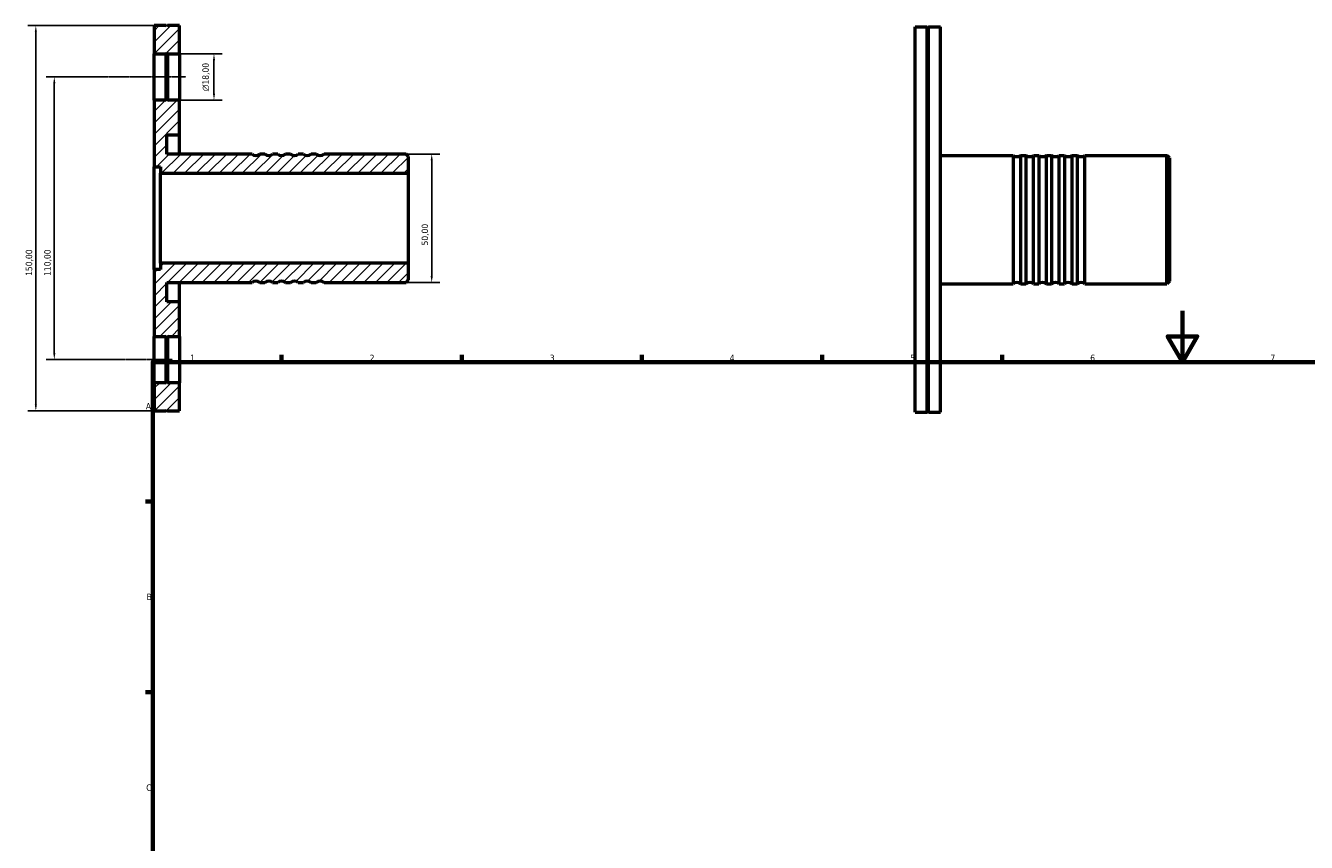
# Model space of a CAD drawing. Header units: millimetres. Extents: x -29 to 933, y -58 to 814.
# Tile 2 of 3: x -29 to 469, y 387 to 705. Entities that reach past the tile are written whole.
import ezdxf

# ---------------------------------------------------------------- set-up
doc = ezdxf.new("R2010")
doc.units = ezdxf.units.MM
doc.linetypes.add('CHAIN', pattern=[0.7087, 0.4724, -0.0591, 0.1181, -0.0591])
for name, color, linetype, lineweight in [('Border (ISO)', 7, 'Continuous', 70), ('Centerline (ISO)', 7, 'Continuous', 25), ('Dimension (ISO)', 7, 'Continuous', 25), ('Hatch (ISO)', 7, 'Continuous', 18), ('Visible (ISO)', 7, 'Continuous', 50)]:
    doc.layers.add(name, color=color, linetype=linetype, lineweight=lineweight)
doc.styles.add('Note Text (ISO)', font='tahoma.ttf')
doc.dimstyles.new('Default (ISO)', dxfattribs={"dimtxt": 2.5, "dimasz": 2.5, "dimexe": 3.175, "dimexo": 0, "dimgap": 0.762, "dimtad": 1, "dimrnd": 1e-08, "dimzin": 0, "dimtxsty": 'Note Text (ISO)', "dimcen": 0.09, "dimdle": 10, "dimclrd": 256, "dimclre": 256, "dimclrt": 256, "dimazin": 0, "dimtfac": 1.40208, "dimtmove": 0, "dimatfit": 3, "dimfxl": 1, "dimtolj": 1, "dimtzin": 0, "dimlwd": -1, "dimlwe": -1, "dimarcsym": 0})

# ---------------------------------------------------------------- blocks, each defined once
blk = doc.blocks.new('Borders Default Border')
at = {"layer": 'Border (ISO)'}
for p, q in [((70.08, 574), (70.08, 576.9)), ((140.17, 574), (140.17, 576.9)), ((210.25, 574), (210.25, 576.9)), ((280.33, 574), (280.33, 576.9)), ((350.42, 574), (350.42, 576.9)), ((20, 519.75), (17.1, 519.75)), ((20, 445.5), (17.1, 445.5))]:
    blk.add_line(p, q, dxfattribs=at)
at = {"layer": 'Border (ISO)', "flags": 128}
for points in [[(420.5, 594), (420.5, 574), (414.73, 584), (426.27, 584), (420.5, 574)], [(20, 20), (20, 574), (821, 574), (821, 20), (20, 20)]]:
    blk.add_lwpolyline(points, dxfattribs=at)
at = {"layer": 'Border (ISO)', "color": 232, "true_color": 0xca0064, "char_height": 2.5, "attachment_point": 7, "style": 'Note Text (ISO)'}
for s, insert in [('1', (34.48, 574.4)), ('2', (104.37, 574.4)), ('3', (174.43, 574.35)), ('4', (244.42, 574.4)), ('5', (314.64, 574.35)), ('6', (384.66, 574.35)), ('7', (454.77, 574.4)), ('A', (17.29, 555.62)), ('B', (17.59, 481.38)), ('C', (17.43, 407.08))]:
    blk.add_mtext(s, dxfattribs=dict(at, insert=insert))
blk = doc.blocks.new('*D7')
at = {"layer": 'Defpoints', "color": 0, "transparency": 16777216}
for p in [(2.27, 685), (-18.32, 575), (4.93, 575)]:
    blk.add_point(p, dxfattribs=at)
at = {"layer": 'Dimension (ISO)', "transparency": 16777216}
for p, q in [((2.27, 685), (-21.5, 685)), ((-18.32, 682.5), (-18.32, 577.5)), ((4.93, 575), (-21.5, 575))]:
    blk.add_line(p, q, dxfattribs=at)
for points in [[(-18.74, 682.5), (-17.9, 682.5), (-18.32, 685)], [(-18.74, 577.5), (-17.9, 577.5), (-18.32, 575)]]:
    blk.add_solid(points, dxfattribs=at)
at = {"layer": 'Dimension (ISO)', "color": 232, "true_color": 0xca0064, "transparency": 16777216, "insert": (-22.25, 607.55), "char_height": 2.5, "attachment_point": 1, "rotation": 90, "style": 'Note Text (ISO)'}
blk.add_mtext('\\A1;110,00', dxfattribs=at)
blk = doc.blocks.new('*D8')
at = {"layer": 'Defpoints', "color": 0, "transparency": 16777216}
for p in [(20.5, 705), (-25.5, 555), (20.5, 555)]:
    blk.add_point(p, dxfattribs=at)
at = {"layer": 'Dimension (ISO)', "transparency": 16777216}
for p, q in [((20.5, 705), (-28.67, 705)), ((-25.5, 702.5), (-25.5, 557.5)), ((20.5, 555), (-28.67, 555))]:
    blk.add_line(p, q, dxfattribs=at)
for points in [[(-25.92, 702.5), (-25.08, 702.5), (-25.5, 705)], [(-25.92, 557.5), (-25.08, 557.5), (-25.5, 555)]]:
    blk.add_solid(points, dxfattribs=at)
at = {"layer": 'Dimension (ISO)', "color": 232, "true_color": 0xca0064, "transparency": 16777216, "insert": (-29.43, 607.55), "char_height": 2.5, "attachment_point": 1, "rotation": 90, "style": 'Note Text (ISO)'}
blk.add_mtext('\\A1;150,00', dxfattribs=at)
blk = doc.blocks.new('*D9')
at = {"layer": 'Defpoints', "color": 0, "transparency": 16777216}
for p in [(118.5, 655), (118.5, 605), (128.5, 605)]:
    blk.add_point(p, dxfattribs=at)
at = {"layer": 'Dimension (ISO)', "transparency": 16777216}
for p, q in [((118.5, 655), (131.68, 655)), ((128.5, 652.5), (128.5, 607.5)), ((118.5, 605), (131.68, 605))]:
    blk.add_line(p, q, dxfattribs=at)
for points in [[(128.08, 652.5), (128.92, 652.5), (128.5, 655)], [(128.08, 607.5), (128.92, 607.5), (128.5, 605)]]:
    blk.add_solid(points, dxfattribs=at)
at = {"layer": 'Dimension (ISO)', "color": 232, "true_color": 0xca0064, "transparency": 16777216, "insert": (124.57, 619.4), "char_height": 2.5, "attachment_point": 1, "rotation": 90, "style": 'Note Text (ISO)'}
blk.add_mtext('\\A1;50,00', dxfattribs=at)
blk = doc.blocks.new('*D10')
at = {"layer": 'Defpoints', "color": 0, "transparency": 16777216}
for p in [(30.4, 694), (43.8, 694), (30.4, 676)]:
    blk.add_point(p, dxfattribs=at)
at = {"layer": 'Dimension (ISO)', "transparency": 16777216}
for p, q in [((30.4, 694), (46.98, 694)), ((43.8, 678.5), (43.8, 691.5)), ((30.4, 676), (46.98, 676))]:
    blk.add_line(p, q, dxfattribs=at)
for points in [[(43.39, 691.5), (44.22, 691.5), (43.8, 694)], [(43.39, 678.5), (44.22, 678.5), (43.8, 676)]]:
    blk.add_solid(points, dxfattribs=at)
at = {"layer": 'Dimension (ISO)', "color": 232, "true_color": 0xca0064, "transparency": 16777216, "insert": (39.28, 679.44), "char_height": 2.5, "attachment_point": 1, "rotation": 90, "style": 'Note Text (ISO)'}
blk.add_mtext('\\A1;\\fAIGDT|b0|i0;\\H2.5000;\\ln\\fTahoma|b0|i0;\\H2.5000;18,00', dxfattribs=at)

msp = doc.modelspace()

# ---------------------------------------------------------------- hatches: boundary and pattern name
at = {"layer": 'Hatch (ISO)'}
h = msp.add_hatch(dxfattribs=at)
h.set_pattern_fill('ANSI31', color=256, scale=25.4, style=0)
h.set_pattern_definition([(45, (0, 0), (-2.245064, 2.245064), [])])
h.paths.add_polyline_path([(25.75, 566), (25.45, 565.7), (25.15, 566), (20.5, 566), (20.5, 555), (25.15, 555), (25.45, 555.3), (25.75, 555), (30.4, 555), (30.4, 566)])
edge = h.paths.add_edge_path()
edge.add_line((25.45, 584.3), (25.75, 584))
edge.add_line((25.75, 584), (30.4, 584))
edge.add_line((30.4, 584), (30.4, 597.5))
edge.add_line((30.4, 597.5), (25.45, 597.5))
edge.add_line((25.45, 597.5), (25.45, 605))
edge.add_line((25.45, 605), (58.6, 605))
edge.add_ellipse((60.1, 603), major_axis=(-1.5, 2), ratio=1, start_angle=286.2602, end_angle=360, ccw=False)
edge.add_line((61.6, 605), (63.6, 605))
edge.add_ellipse((65.1, 603), major_axis=(-1.5, 2), ratio=1, start_angle=286.2602, end_angle=360, ccw=False)
edge.add_line((66.6, 605), (68.6, 605))
edge.add_ellipse((70.1, 603), major_axis=(-1.5, 2), ratio=1, start_angle=286.2602, end_angle=360, ccw=False)
edge.add_line((71.6, 605), (73.6, 605))
edge.add_ellipse((75.1, 603), major_axis=(-1.5, 2), ratio=1, start_angle=286.2602, end_angle=360, ccw=False)
edge.add_line((76.6, 605), (78.6, 605))
edge.add_ellipse((80.1, 603), major_axis=(-1.5, 2), ratio=1, start_angle=286.2602, end_angle=360, ccw=False)
edge.add_line((81.6, 605), (83.6, 605))
edge.add_ellipse((85.1, 603), major_axis=(-1.5, 2), ratio=1, start_angle=286.2602, end_angle=360, ccw=False)
edge.add_line((86.6, 605), (118.5, 605))
edge.add_line((118.5, 605), (119.5, 606))
edge.add_line((119.5, 606), (119.5, 612.5))
edge.add_line((119.5, 612.5), (22.975, 612.5))
edge.add_line((22.975, 612.5), (22.975, 610))
edge.add_line((22.975, 610), (20.5, 610))
edge.add_line((20.5, 610), (20.5, 584))
edge.add_line((20.5, 584), (25.15, 584))
edge.add_line((25.15, 584), (25.45, 584.3))
h.paths.add_polyline_path([(25.45, 694.3), (25.75, 694), (30.4, 694), (30.4, 705), (25.75, 705), (25.45, 704.7), (25.15, 705), (20.5, 705), (20.5, 694), (25.15, 694)])
edge = h.paths.add_edge_path()
edge.add_line((25.75, 676), (25.45, 675.7))
edge.add_line((25.45, 675.7), (25.15, 676))
edge.add_line((25.15, 676), (20.5, 676))
edge.add_line((20.5, 676), (20.5, 650))
edge.add_line((20.5, 650), (22.975, 650))
edge.add_line((22.975, 650), (22.975, 647.5))
edge.add_line((22.975, 647.5), (119.5, 647.5))
edge.add_line((119.5, 647.5), (119.5, 654))
edge.add_line((119.5, 654), (118.5, 655))
edge.add_line((118.5, 655), (86.6, 655))
edge.add_ellipse((85.1, 657), major_axis=(1.5, -2), ratio=1, start_angle=286.2602, end_angle=360, ccw=False)
edge.add_line((83.6, 655), (81.6, 655))
edge.add_ellipse((80.1, 657), major_axis=(1.5, -2), ratio=1, start_angle=286.2602, end_angle=360, ccw=False)
edge.add_line((78.6, 655), (76.6, 655))
edge.add_ellipse((75.1, 657), major_axis=(1.5, -2), ratio=1, start_angle=286.2602, end_angle=360, ccw=False)
edge.add_line((73.6, 655), (71.6, 655))
edge.add_ellipse((70.1, 657), major_axis=(1.5, -2), ratio=1, start_angle=286.2602, end_angle=360, ccw=False)
edge.add_line((68.6, 655), (66.6, 655))
edge.add_ellipse((65.1, 657), major_axis=(1.5, -2), ratio=1, start_angle=286.2602, end_angle=360, ccw=False)
edge.add_line((63.6, 655), (61.6, 655))
edge.add_ellipse((60.1, 657), major_axis=(1.5, -2), ratio=1, start_angle=286.2602, end_angle=360, ccw=False)
edge.add_line((58.6, 655), (25.45, 655))
edge.add_line((25.45, 655), (25.45, 662.5))
edge.add_line((25.45, 662.5), (30.4, 662.5))
edge.add_line((30.4, 662.5), (30.4, 676))
edge.add_line((30.4, 676), (25.75, 676))

# ---------------------------------------------------------------- linework, layer by layer
at = {"layer": 'Centerline (ISO)', "linetype": 'CHAIN'}
for p, q in [((2.265, 685), (32.9, 685)), ((4.929, 575), (27.65, 575))]:
    msp.add_line(p, q, dxfattribs=at)
at = {"layer": 'Visible (ISO)'}
for p, q in [((25.15, 705), (20.5, 705)), ((20.5, 705), (20.5, 694)), ((25.45, 704.7), (25.15, 705)), ((25.75, 705), (25.45, 704.7)), ((30.4, 705), (25.75, 705)), ((30.4, 694), (30.4, 705)), ((316.531, 554.482), (316.531, 704.482)), ((316.531, 704.482), (321.181, 704.482)), ((321.181, 554.482), (321.181, 704.482)), ((321.481, 704.182), (321.181, 704.482)), ((321.481, 704.182), (321.781, 704.482)), ((321.481, 554.782), (321.481, 704.182)), ((321.781, 554.482), (321.781, 704.482)), ((321.781, 704.482), (326.431, 704.482)), ((326.431, 554.482), (326.431, 704.482)), ((20.5, 694), (25.15, 694)), ((20.5, 676), (20.5, 694)), ((25.15, 694), (25.45, 694.3)), ((25.15, 676), (25.15, 694)), ((25.45, 694.3), (25.75, 694)), ((25.45, 694.3), (25.45, 675.7)), ((25.75, 694), (30.4, 694)), ((25.75, 694), (25.75, 676)), ((30.4, 694), (30.4, 676)), ((25.15, 676), (20.5, 676)), ((20.5, 676), (20.5, 650)), ((25.45, 675.7), (25.15, 676)), ((25.75, 676), (25.45, 675.7)), ((30.4, 676), (25.75, 676)), ((30.4, 662.5), (30.4, 676)), ((25.45, 655), (25.45, 662.5)), ((25.45, 662.5), (30.4, 662.5)), ((30.4, 655), (30.4, 662.5)), ((58.6, 655), (25.45, 655)), ((63.6, 655), (61.6, 655)), ((68.6, 655), (66.6, 655)), ((73.6, 655), (71.6, 655)), ((78.6, 655), (76.6, 655)), ((83.6, 655), (81.6, 655)), ((118.5, 655), (86.6, 655)), ((119.5, 654), (118.5, 655)), ((119.5, 647.5), (119.5, 654)), ((326.431, 654.482), (354.631, 654.482)), ((354.631, 654.482), (354.631, 604.482)), ((357.631, 604.482), (357.631, 654.482)), ((357.631, 654.482), (359.631, 654.482)), ((359.631, 654.482), (359.631, 604.482)), ((362.631, 604.482), (362.631, 654.482)), ((362.631, 654.482), (364.631, 654.482)), ((364.631, 654.482), (364.631, 604.482)), ((367.631, 604.482), (367.631, 654.482)), ((367.631, 654.482), (369.631, 654.482)), ((369.631, 654.482), (369.631, 604.482)), ((372.631, 604.482), (372.631, 654.482)), ((372.631, 654.482), (374.631, 654.482)), ((374.631, 654.482), (374.631, 604.482)), ((377.631, 604.482), (377.631, 654.482)), ((377.631, 654.482), (379.631, 654.482)), ((379.631, 654.482), (379.631, 604.482)), ((382.631, 604.482), (382.631, 654.482)), ((382.631, 654.482), (414.531, 654.482)), ((414.531, 604.482), (414.531, 654.482)), ((415.531, 653.482), (414.531, 654.482)), ((415.531, 653.482), (415.531, 605.482)), ((20.5, 650), (22.975, 650)), ((20.5, 610), (20.5, 650)), ((22.975, 650), (22.975, 647.5)), ((22.975, 647.5), (119.5, 647.5)), ((22.975, 612.5), (22.975, 647.5)), ((119.5, 612.5), (119.5, 647.5)), ((22.975, 610), (20.5, 610)), ((20.5, 610), (20.5, 584)), ((119.5, 612.5), (22.975, 612.5)), ((22.975, 612.5), (22.975, 610)), ((119.5, 606), (119.5, 612.5)), ((25.45, 597.5), (25.45, 605)), ((25.45, 605), (58.6, 605)), ((30.4, 597.5), (30.4, 605)), ((61.6, 605), (63.6, 605)), ((66.6, 605), (68.6, 605)), ((71.6, 605), (73.6, 605)), ((76.6, 605), (78.6, 605)), ((81.6, 605), (83.6, 605)), ((86.6, 605), (118.5, 605)), ((118.5, 605), (119.5, 606)), ((326.431, 604.482), (354.631, 604.482)), ((357.631, 604.482), (359.631, 604.482)), ((362.631, 604.482), (364.631, 604.482)), ((367.631, 604.482), (369.631, 604.482)), ((372.631, 604.482), (374.631, 604.482)), ((377.631, 604.482), (379.631, 604.482)), ((382.631, 604.482), (414.531, 604.482)), ((415.531, 605.482), (414.531, 604.482)), ((30.4, 597.5), (25.45, 597.5)), ((30.4, 584), (30.4, 597.5)), ((20.5, 584), (25.15, 584)), ((20.5, 566), (20.5, 584)), ((25.15, 584), (25.45, 584.3)), ((25.15, 566), (25.15, 584)), ((25.45, 584.3), (25.75, 584)), ((25.45, 584.3), (25.45, 565.7)), ((25.75, 584), (30.4, 584)), ((25.75, 584), (25.75, 566)), ((30.4, 584), (30.4, 566)), ((25.15, 566), (20.5, 566)), ((20.5, 566), (20.5, 555)), ((25.45, 565.7), (25.15, 566)), ((25.75, 566), (25.45, 565.7)), ((30.4, 566), (25.75, 566)), ((30.4, 555), (30.4, 566)), ((20.5, 555), (25.15, 555)), ((25.15, 555), (25.45, 555.3)), ((25.45, 555.3), (25.75, 555)), ((25.75, 555), (30.4, 555)), ((316.531, 554.482), (321.181, 554.482)), ((321.481, 554.782), (321.181, 554.482)), ((321.481, 554.782), (321.781, 554.482)), ((321.781, 554.482), (326.431, 554.482))]:
    msp.add_line(p, q, dxfattribs=at)
for centre, start, end in [((60.1, 657), 233.1301, 306.8699), ((65.1, 657), 233.1301, 306.8699), ((70.1, 657), 233.1301, 306.8699), ((75.1, 657), 233.1301, 306.8699), ((80.1, 657), 233.1301, 306.8699), ((85.1, 657), 233.1301, 306.8699), ((356.131, 656.482), 233.1301, 306.8699), ((361.131, 656.482), 233.1301, 306.8699), ((366.131, 656.482), 233.1301, 306.8699), ((371.131, 656.482), 233.1301, 306.8699), ((376.131, 656.482), 233.1301, 306.8699), ((381.131, 656.482), 233.1301, 306.8699), ((60.1, 603), 53.1301, 126.8699), ((65.1, 603), 53.1301, 126.8699), ((70.1, 603), 53.1301, 126.8699), ((75.1, 603), 53.1301, 126.8699), ((80.1, 603), 53.1301, 126.8699), ((85.1, 603), 53.1301, 126.8699), ((356.131, 602.482), 53.1301, 126.8699), ((361.131, 602.482), 53.1301, 126.8699), ((366.131, 602.482), 53.1301, 126.8699), ((371.131, 602.482), 53.1301, 126.8699), ((376.131, 602.482), 53.1301, 126.8699), ((381.131, 602.482), 53.1301, 126.8699)]:
    msp.add_arc(centre, 2.5, start, end, dxfattribs=at)

# ---------------------------------------------------------------- block references
msp.add_blockref('Borders Default Border', (0, 0))

# ---------------------------------------------------------------- dimensions: what is measured, and where the dimension line sits
at = {"layer": 'Dimension (ISO)'}
for base, p1, p2, angle, picture, middle in [((-25.5, 555), (20.5, 705), (20.5, 555), 90, '*D8', (-25.5, 612.5)), ((-18.321, 575), (2.265, 685), (4.929, 575), 270, '*D7', (-18.321, 612.5)), ((128.5, 605), (118.5, 655), (118.5, 605), 90, '*D9', (128.5, 623.5))]:
    dim = msp.add_linear_dim(base=base, p1=p1, p2=p2, angle=angle, dimstyle='Default (ISO)', override={"dimdec": 2, "dimtp": 0, "dimtm": 0, "dimtdec": 2, "dimtofl": 0, "dimatfit": 1}, dxfattribs=at)
    dim.commit()
    dim.dimension.update_dxf_attribs({"geometry": picture, "text_midpoint": middle, "dimtype": 160})
dim = msp.add_linear_dim(base=(43.803, 694), p1=(30.4, 676), p2=(30.4, 694), angle=90, text='\\fAIGDT|b0|i0;\\H2.5000;\\ln\\fTahoma|b0|i0;\\H2.5000;<>', dimstyle='Default (ISO)', override={"dimdec": 2, "dimtp": 0, "dimtm": 0, "dimtdec": 2, "dimtofl": 0, "dimatfit": 1}, dxfattribs=at)
dim.commit()
dim.dimension.update_dxf_attribs({"geometry": '*D10', "text_midpoint": (43.803, 685), "dimtype": 160})

doc.saveas('drawing.dxf')
